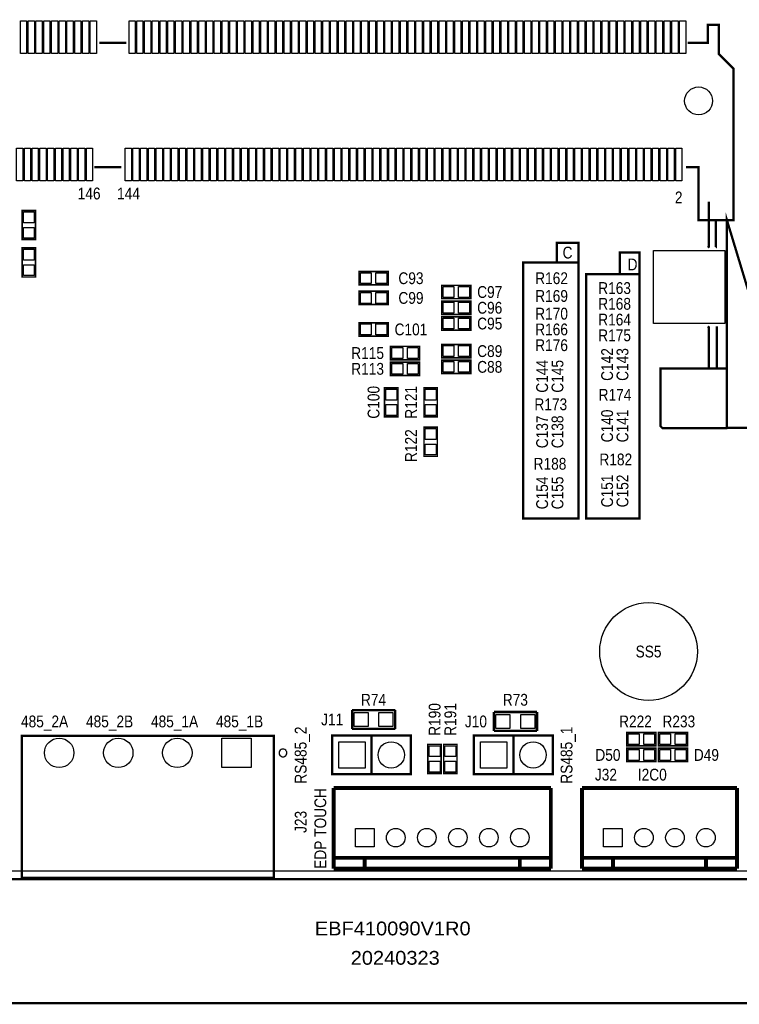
# Model space of a CAD drawing. Extents: x 0 to 137, y -8 to 92.
# Tile 2 of 12: x 38 to 84, y -8 to 55. Entities that reach past the tile are written whole.
import ezdxf
from ezdxf.enums import TextEntityAlignment as Align

# ---------------------------------------------------------------- set-up
doc = ezdxf.new("R2010")
doc.units = 0
for name, color, linetype in [('BG_OUTLINE', 80, 'CONTINUOUS'), ('BG_SILKSCREEN_TOP', 40, 'CONTINUOUS'), ('PG_SILKSCREEN_TOP', 7, 'CONTINUOUS'), ('PIN_SOLDERMASK_TOP', 200, 'CONTINUOUS'), ('RD_SILKSCREEN_TOP', 6, 'CONTINUOUS'), ('RKI_ALL', 40, 'CONTINUOUS')]:
    doc.layers.add(name, color=color, linetype=linetype)

msp = doc.modelspace()

# ---------------------------------------------------------------- linework, layer by layer
at = {"layer": 'BG_OUTLINE'}
msp.add_lwpolyline([(3.048, 0, -0.414214), (0, 3.048), (0, 78.951836, -0.414214), (3.048, 81.999836), (133.951726, 81.999836, -0.414214), (136.999726, 78.951836), (136.999726, 3.048, -0.414214), (133.951726, 0)], format="xyb", close=True, dxfattribs=at)
at = {"layer": 'BG_OUTLINE', "const_width": 0.1524}
msp.add_lwpolyline([(0, 3.048, 0.414214), (3.048, 0), (3.048, -2.999994), (0, -2.999994), (0, -5.999988, 0.414214), (1.999996, -7.999984), (134.99973, -7.999984, 0.414214), (136.999726, -5.999988), (136.999726, -2.999994), (133.951726, -2.999994), (133.951726, 0, 0.414214), (136.999726, 3.048)], format="xyb", dxfattribs=at)
msp.add_lwpolyline([(3.048, 0), (133.951726, 0)], dxfattribs=at)
at = {"layer": 'BG_SILKSCREEN_TOP', "const_width": 0.1524}
for points in [[(73.787, 39.751), (73.787, 41.021), (72.39, 41.021), (72.39, 39.751)], [(77.724, 38.989), (77.724, 40.386), (76.454, 40.386), (76.454, 38.989)], [(70.612, 23.241), (73.787, 23.241), (73.787, 39.751), (70.231, 39.751), (70.231, 23.241), (70.612, 23.241)], [(74.295, 38.989), (77.724, 38.989), (77.724, 23.241), (74.295, 23.241), (74.295, 38.989)]]:
    msp.add_lwpolyline(points, dxfattribs=at)
at = {"layer": 'PG_SILKSCREEN_TOP'}
for points, const_width in [([(80.829404, 53.91785), (82.136996, 53.91785), (82.136996, 55.067962), (82.836766, 55.067962), (82.836766, 53.202332), (83.786726, 52.252372), (83.786726, 42.468038), (81.536794, 42.468038), (81.536794, 45.884846), (80.717898, 45.884846)], 0.150114), ([(44.630594, 53.91785), (42.89298, 53.91785)], 0.150114), ([(44.317158, 45.884846), (42.579544, 45.884846)], 0.150114), ([(82.198972, 43.667934), (82.198972, 40.762682), (82.135472, 40.699182)], 0.150114), ([(38.7858, 43.1038), (38.7858, 41.2242), (37.9222, 41.2242), (37.9222, 43.1038), (38.7858, 43.1038)], 0.1016), ([(83.368896, 29.08554), (86.119208, 29.08554), (86.136988, 29.068014), (86.136988, 33.317942), (83.368896, 42.468038), (83.368896, 29.08554), (83.35137, 29.068014), (79.211678, 29.068014), (79.073248, 29.206444), (79.073248, 32.917892), (83.432396, 32.917892)], 0.150114), ([(82.66176, 42.468038), (82.66176, 40.708072), (82.65287, 40.699182)], 0.150114), ([(37.9222, 38.8112), (37.9222, 40.6908), (38.7858, 40.6908), (38.7858, 38.8112), (37.9222, 38.8112)], 0.1016), ([(59.6392, 39.1668), (61.5188, 39.1668), (61.5188, 38.3032), (59.6392, 38.3032), (59.6392, 39.1668)], 0.1016), ([(66.8528, 37.4142), (64.9732, 37.4142), (64.9732, 38.2778), (66.8528, 38.2778), (66.8528, 37.4142)], 0.1016), ([(59.6392, 37.8968), (61.5188, 37.8968), (61.5188, 37.0332), (59.6392, 37.0332), (59.6392, 37.8968)], 0.1016), ([(66.8528, 36.3982), (64.9732, 36.3982), (64.9732, 37.2618), (66.8528, 37.2618), (66.8528, 36.3982)], 0.1016), ([(66.8528, 35.3822), (64.9732, 35.3822), (64.9732, 36.2458), (66.8528, 36.2458), (66.8528, 35.3822)], 0.1016), ([(59.6392, 35.8648), (61.5188, 35.8648), (61.5188, 35.0012), (59.6392, 35.0012), (59.6392, 35.8648)], 0.1016), ([(82.198972, 32.917892), (82.198972, 35.573462), (82.135472, 35.636962)], 0.150114), ([(82.71637, 32.917892), (82.71637, 35.636962)], 0.150114), ([(61.6712, 34.3408), (63.5508, 34.3408), (63.5508, 33.4772), (61.6712, 33.4772), (61.6712, 34.3408)], 0.1016), ([(66.8528, 33.6042), (64.9732, 33.6042), (64.9732, 34.4678), (66.8528, 34.4678), (66.8528, 33.6042)], 0.1016), ([(61.6712, 33.3248), (63.5508, 33.3248), (63.5508, 32.4612), (61.6712, 32.4612), (61.6712, 33.3248)], 0.1016), ([(66.8528, 32.5882), (64.9732, 32.5882), (64.9732, 33.4518), (66.8528, 33.4518), (66.8528, 32.5882)], 0.1016), ([(62.1538, 31.6738), (62.1538, 29.7942), (61.2902, 29.7942), (61.2902, 31.6738), (62.1538, 31.6738)], 0.1016), ([(64.6938, 31.6738), (64.6938, 29.7942), (63.8302, 29.7942), (63.8302, 31.6738), (64.6938, 31.6738)], 0.1016), ([(64.6938, 29.1338), (64.6938, 27.2542), (63.8302, 27.2542), (63.8302, 29.1338), (64.6938, 29.1338)], 0.1016), ([(59.1947, 10.8966), (61.976, 10.8966)], 0.1524), ([(59.1947, 9.6774), (59.1947, 10.8966)], 0.1524), ([(61.976, 10.8966), (61.976, 9.6774)], 0.1524), ([(68.3387, 10.7696), (71.12, 10.7696)], 0.1524), ([(68.3387, 9.5504), (68.3387, 10.7696)], 0.1524), ([(71.12, 10.7696), (71.12, 9.5504)], 0.1524), ([(61.976, 9.6774), (59.1947, 9.6774)], 0.1524), ([(71.12, 9.5504), (68.3387, 9.5504)], 0.1524), ([(37.902896, 9.232392), (54.143148, 9.232392), (54.143148, 0.082296), (37.902896, 0.082296), (37.902896, 9.232392)], 0.150114), ([(57.912, 9.250934), (62.992, 9.250934), (62.992, 6.751066), (57.912, 6.751066), (57.912, 9.250934)], 0.150114), ([(60.452, 9.250934), (60.452, 6.751066)], 0.150114), ([(67.056, 9.250934), (72.136, 9.250934), (72.136, 6.751066), (67.056, 6.751066), (67.056, 9.250934)], 0.150114), ([(69.596, 9.250934), (69.596, 6.751066)], 0.150114), ([(78.7908, 8.5852), (76.9112, 8.5852), (76.9112, 9.4488), (78.7908, 9.4488), (78.7908, 8.5852)], 0.1016), ([(78.9432, 9.4488), (80.8228, 9.4488), (80.8228, 8.5852), (78.9432, 8.5852), (78.9432, 9.4488)], 0.1016), ([(64.9478, 8.6868), (64.9478, 6.8072), (64.0842, 6.8072), (64.0842, 8.6868), (64.9478, 8.6868)], 0.1016), ([(65.9638, 8.6868), (65.9638, 6.8072), (65.1002, 6.8072), (65.1002, 8.6868), (65.9638, 8.6868)], 0.1016), ([(76.9112, 8.4328), (78.7908, 8.4328), (78.7908, 7.5692), (76.9112, 7.5692), (76.9112, 8.4328)], 0.1016), ([(80.8228, 7.5692), (78.9432, 7.5692), (78.9432, 8.4328), (80.8228, 8.4328), (80.8228, 7.5692)], 0.1016), ([(72.013064, 5.867146), (58.013092, 5.867146)], 0.254), ([(58.013092, 5.867146), (58.013092, 0.667258)], 0.254), ([(72.013064, 0.667258), (72.013064, 5.867146)], 0.254), ([(74.01306, 5.867146), (74.01306, 0.667258)], 0.254), ([(84.01304, 5.867146), (74.01306, 5.867146)], 0.254), ([(84.01304, 5.867146), (84.01304, 0.667258)], 0.254), ([(58.013092, 1.367282), (72.013064, 1.367282)], 0.254), ([(60.013088, 1.367282), (60.013088, 0.667258)], 0.254), ([(70.013068, 1.367282), (70.013068, 0.667258)], 0.254), ([(74.01306, 1.367282), (84.01304, 1.367282)], 0.254), ([(76.013056, 1.367282), (76.013056, 0.667258)], 0.254), ([(82.013044, 1.367282), (82.013044, 0.667258)], 0.254), ([(58.013092, 0.667258), (72.013064, 0.667258)], 0.254), ([(74.01306, 0.667258), (84.01304, 0.667258)], 0.254)]:
    msp.add_lwpolyline(points, dxfattribs=dict(at, const_width=const_width))
msp.add_lwpolyline([(54.98719, 8.128, 1), (54.487138, 8.128108, 1)], format="xyb", close=True, dxfattribs=at)
at = {"layer": 'PIN_SOLDERMASK_TOP'}
for points in [[(38.211887, 55.318152), (38.211887, 53.21808), (37.811837, 53.21808), (37.811837, 55.318152)], [(38.712013, 55.318152), (38.712013, 53.21808), (38.311963, 53.21808), (38.311963, 55.318152)], [(39.212139, 55.318152), (39.212139, 53.21808), (38.812089, 53.21808), (38.812089, 55.318152)], [(39.712011, 55.318152), (39.712011, 53.21808), (39.311961, 53.21808), (39.311961, 55.318152)], [(40.212137, 55.318152), (40.212137, 53.21808), (39.812087, 53.21808), (39.812087, 55.318152)], [(40.712009, 55.318152), (40.712009, 53.21808), (40.311959, 53.21808), (40.311959, 55.318152)], [(41.212135, 55.318152), (41.212135, 53.21808), (40.812085, 53.21808), (40.812085, 55.318152)], [(41.712007, 55.318152), (41.712007, 53.21808), (41.311957, 53.21808), (41.311957, 55.318152)], [(42.212133, 55.318152), (42.212133, 53.21808), (41.812083, 53.21808), (41.812083, 55.318152)], [(42.712005, 55.318152), (42.712005, 53.21808), (42.311955, 53.21808), (42.311955, 55.318152)], [(45.211873, 55.318152), (45.211873, 53.21808), (44.811823, 53.21808), (44.811823, 55.318152)], [(45.711999, 55.318152), (45.711999, 53.21808), (45.311949, 53.21808), (45.311949, 55.318152)], [(46.211871, 55.318152), (46.211871, 53.21808), (45.811821, 53.21808), (45.811821, 55.318152)], [(46.711997, 55.318152), (46.711997, 53.21808), (46.311947, 53.21808), (46.311947, 55.318152)], [(47.211869, 55.318152), (47.211869, 53.21808), (46.811819, 53.21808), (46.811819, 55.318152)], [(47.711995, 55.318152), (47.711995, 53.21808), (47.311945, 53.21808), (47.311945, 55.318152)], [(48.211867, 55.318152), (48.211867, 53.21808), (47.811817, 53.21808), (47.811817, 55.318152)], [(48.711993, 55.318152), (48.711993, 53.21808), (48.311943, 53.21808), (48.311943, 55.318152)], [(49.211865, 55.318152), (49.211865, 53.21808), (48.811815, 53.21808), (48.811815, 55.318152)], [(49.711991, 55.318152), (49.711991, 53.21808), (49.311941, 53.21808), (49.311941, 55.318152)], [(50.211863, 55.318152), (50.211863, 53.21808), (49.811813, 53.21808), (49.811813, 55.318152)], [(50.711989, 55.318152), (50.711989, 53.21808), (50.311939, 53.21808), (50.311939, 55.318152)], [(51.211861, 55.318152), (51.211861, 53.21808), (50.811811, 53.21808), (50.811811, 55.318152)], [(51.711987, 55.318152), (51.711987, 53.21808), (51.311937, 53.21808), (51.311937, 55.318152)], [(52.211859, 55.318152), (52.211859, 53.21808), (51.811809, 53.21808), (51.811809, 55.318152)], [(52.711985, 55.318152), (52.711985, 53.21808), (52.311935, 53.21808), (52.311935, 55.318152)], [(53.211857, 55.318152), (53.211857, 53.21808), (52.811807, 53.21808), (52.811807, 55.318152)], [(53.711983, 55.318152), (53.711983, 53.21808), (53.311933, 53.21808), (53.311933, 55.318152)], [(54.211855, 55.318152), (54.211855, 53.21808), (53.811805, 53.21808), (53.811805, 55.318152)], [(54.711981, 55.318152), (54.711981, 53.21808), (54.311931, 53.21808), (54.311931, 55.318152)], [(55.211853, 55.318152), (55.211853, 53.21808), (54.811803, 53.21808), (54.811803, 55.318152)], [(55.711979, 55.318152), (55.711979, 53.21808), (55.311929, 53.21808), (55.311929, 55.318152)], [(56.211851, 55.318152), (56.211851, 53.21808), (55.811801, 53.21808), (55.811801, 55.318152)], [(56.711977, 55.318152), (56.711977, 53.21808), (56.311927, 53.21808), (56.311927, 55.318152)], [(57.211849, 55.318152), (57.211849, 53.21808), (56.811799, 53.21808), (56.811799, 55.318152)], [(57.711975, 55.318152), (57.711975, 53.21808), (57.311925, 53.21808), (57.311925, 55.318152)], [(58.211847, 55.318152), (58.211847, 53.21808), (57.811797, 53.21808), (57.811797, 55.318152)], [(58.711973, 55.318152), (58.711973, 53.21808), (58.311923, 53.21808), (58.311923, 55.318152)], [(59.211845, 55.318152), (59.211845, 53.21808), (58.811795, 53.21808), (58.811795, 55.318152)], [(59.711971, 55.318152), (59.711971, 53.21808), (59.311921, 53.21808), (59.311921, 55.318152)], [(60.211843, 55.318152), (60.211843, 53.21808), (59.811793, 53.21808), (59.811793, 55.318152)], [(60.711969, 55.318152), (60.711969, 53.21808), (60.311919, 53.21808), (60.311919, 55.318152)], [(61.211841, 55.318152), (61.211841, 53.21808), (60.811791, 53.21808), (60.811791, 55.318152)], [(61.711967, 55.318152), (61.711967, 53.21808), (61.311917, 53.21808), (61.311917, 55.318152)], [(62.211839, 55.318152), (62.211839, 53.21808), (61.811789, 53.21808), (61.811789, 55.318152)], [(62.711965, 55.318152), (62.711965, 53.21808), (62.311915, 53.21808), (62.311915, 55.318152)], [(63.211837, 55.318152), (63.211837, 53.21808), (62.811787, 53.21808), (62.811787, 55.318152)], [(63.711963, 55.318152), (63.711963, 53.21808), (63.311913, 53.21808), (63.311913, 55.318152)], [(64.211835, 55.318152), (64.211835, 53.21808), (63.811785, 53.21808), (63.811785, 55.318152)], [(64.711961, 55.318152), (64.711961, 53.21808), (64.311911, 53.21808), (64.311911, 55.318152)], [(65.211833, 55.318152), (65.211833, 53.21808), (64.811783, 53.21808), (64.811783, 55.318152)], [(65.711959, 55.318152), (65.711959, 53.21808), (65.311909, 53.21808), (65.311909, 55.318152)], [(66.211831, 55.318152), (66.211831, 53.21808), (65.811781, 53.21808), (65.811781, 55.318152)], [(66.711957, 55.318152), (66.711957, 53.21808), (66.311907, 53.21808), (66.311907, 55.318152)], [(67.211829, 55.318152), (67.211829, 53.21808), (66.811779, 53.21808), (66.811779, 55.318152)], [(67.711955, 55.318152), (67.711955, 53.21808), (67.311905, 53.21808), (67.311905, 55.318152)], [(68.211827, 55.318152), (68.211827, 53.21808), (67.811777, 53.21808), (67.811777, 55.318152)], [(68.711953, 55.318152), (68.711953, 53.21808), (68.311903, 53.21808), (68.311903, 55.318152)], [(69.211825, 55.318152), (69.211825, 53.21808), (68.811775, 53.21808), (68.811775, 55.318152)], [(69.711951, 55.318152), (69.711951, 53.21808), (69.311901, 53.21808), (69.311901, 55.318152)], [(70.211823, 55.318152), (70.211823, 53.21808), (69.811773, 53.21808), (69.811773, 55.318152)], [(70.711949, 55.318152), (70.711949, 53.21808), (70.311899, 53.21808), (70.311899, 55.318152)], [(71.211821, 55.318152), (71.211821, 53.21808), (70.811771, 53.21808), (70.811771, 55.318152)], [(71.711947, 55.318152), (71.711947, 53.21808), (71.311897, 53.21808), (71.311897, 55.318152)], [(72.211819, 55.318152), (72.211819, 53.21808), (71.811769, 53.21808), (71.811769, 55.318152)], [(72.711945, 55.318152), (72.711945, 53.21808), (72.311895, 53.21808), (72.311895, 55.318152)], [(73.211817, 55.318152), (73.211817, 53.21808), (72.811767, 53.21808), (72.811767, 55.318152)], [(73.711943, 55.318152), (73.711943, 53.21808), (73.311893, 53.21808), (73.311893, 55.318152)], [(74.211815, 55.318152), (74.211815, 53.21808), (73.811765, 53.21808), (73.811765, 55.318152)], [(74.711941, 55.318152), (74.711941, 53.21808), (74.311891, 53.21808), (74.311891, 55.318152)], [(75.211813, 55.318152), (75.211813, 53.21808), (74.811763, 53.21808), (74.811763, 55.318152)], [(75.711939, 55.318152), (75.711939, 53.21808), (75.311889, 53.21808), (75.311889, 55.318152)], [(76.211811, 55.318152), (76.211811, 53.21808), (75.811761, 53.21808), (75.811761, 55.318152)], [(76.711937, 55.318152), (76.711937, 53.21808), (76.311887, 53.21808), (76.311887, 55.318152)], [(77.211809, 55.318152), (77.211809, 53.21808), (76.811759, 53.21808), (76.811759, 55.318152)], [(77.711935, 55.318152), (77.711935, 53.21808), (77.311885, 53.21808), (77.311885, 55.318152)], [(78.211807, 55.318152), (78.211807, 53.21808), (77.811757, 53.21808), (77.811757, 55.318152)], [(78.711933, 55.318152), (78.711933, 53.21808), (78.311883, 53.21808), (78.311883, 55.318152)], [(79.211805, 55.318152), (79.211805, 53.21808), (78.811755, 53.21808), (78.811755, 55.318152)], [(79.711931, 55.318152), (79.711931, 53.21808), (79.311881, 53.21808), (79.311881, 55.318152)], [(80.211803, 55.318152), (80.211803, 53.21808), (79.811753, 53.21808), (79.811753, 55.318152)], [(80.711929, 55.318152), (80.711929, 53.21808), (80.311879, 53.21808), (80.311879, 55.318152)], [(37.961697, 47.118016), (37.961697, 45.017944), (37.561647, 45.017944), (37.561647, 47.118016)], [(38.461823, 47.118016), (38.461823, 45.017944), (38.061773, 45.017944), (38.061773, 47.118016)], [(38.961695, 47.118016), (38.961695, 45.017944), (38.561645, 45.017944), (38.561645, 47.118016)], [(39.461821, 47.118016), (39.461821, 45.017944), (39.061771, 45.017944), (39.061771, 47.118016)], [(39.961693, 47.118016), (39.961693, 45.017944), (39.561643, 45.017944), (39.561643, 47.118016)], [(40.461819, 47.118016), (40.461819, 45.017944), (40.061769, 45.017944), (40.061769, 47.118016)], [(40.961691, 47.118016), (40.961691, 45.017944), (40.561641, 45.017944), (40.561641, 47.118016)], [(41.461817, 47.118016), (41.461817, 45.017944), (41.061767, 45.017944), (41.061767, 47.118016)], [(41.961689, 47.118016), (41.961689, 45.017944), (41.561639, 45.017944), (41.561639, 47.118016)], [(42.461815, 47.118016), (42.461815, 45.017944), (42.061765, 45.017944), (42.061765, 47.118016)], [(44.961937, 47.118016), (44.961937, 45.017944), (44.561887, 45.017944), (44.561887, 47.118016)], [(45.462063, 47.118016), (45.462063, 45.017944), (45.062013, 45.017944), (45.062013, 47.118016)], [(45.961935, 47.118016), (45.961935, 45.017944), (45.561885, 45.017944), (45.561885, 47.118016)], [(46.462061, 47.118016), (46.462061, 45.017944), (46.062011, 45.017944), (46.062011, 47.118016)], [(46.961933, 47.118016), (46.961933, 45.017944), (46.561883, 45.017944), (46.561883, 47.118016)], [(47.462059, 47.118016), (47.462059, 45.017944), (47.062009, 45.017944), (47.062009, 47.118016)], [(47.961931, 47.118016), (47.961931, 45.017944), (47.561881, 45.017944), (47.561881, 47.118016)], [(48.462057, 47.118016), (48.462057, 45.017944), (48.062007, 45.017944), (48.062007, 47.118016)], [(48.961929, 47.118016), (48.961929, 45.017944), (48.561879, 45.017944), (48.561879, 47.118016)], [(49.462055, 47.118016), (49.462055, 45.017944), (49.062005, 45.017944), (49.062005, 47.118016)], [(49.961927, 47.118016), (49.961927, 45.017944), (49.561877, 45.017944), (49.561877, 47.118016)], [(50.462053, 47.118016), (50.462053, 45.017944), (50.062003, 45.017944), (50.062003, 47.118016)], [(50.961925, 47.118016), (50.961925, 45.017944), (50.561875, 45.017944), (50.561875, 47.118016)], [(51.462051, 47.118016), (51.462051, 45.017944), (51.062001, 45.017944), (51.062001, 47.118016)], [(51.961923, 47.118016), (51.961923, 45.017944), (51.561873, 45.017944), (51.561873, 47.118016)], [(52.462049, 47.118016), (52.462049, 45.017944), (52.061999, 45.017944), (52.061999, 47.118016)], [(52.961921, 47.118016), (52.961921, 45.017944), (52.561871, 45.017944), (52.561871, 47.118016)], [(53.462047, 47.118016), (53.462047, 45.017944), (53.061997, 45.017944), (53.061997, 47.118016)], [(53.961919, 47.118016), (53.961919, 45.017944), (53.561869, 45.017944), (53.561869, 47.118016)], [(54.462045, 47.118016), (54.462045, 45.017944), (54.061995, 45.017944), (54.061995, 47.118016)], [(54.961917, 47.118016), (54.961917, 45.017944), (54.561867, 45.017944), (54.561867, 47.118016)], [(55.462043, 47.118016), (55.462043, 45.017944), (55.061993, 45.017944), (55.061993, 47.118016)], [(55.961915, 47.118016), (55.961915, 45.017944), (55.561865, 45.017944), (55.561865, 47.118016)], [(56.462041, 47.118016), (56.462041, 45.017944), (56.061991, 45.017944), (56.061991, 47.118016)], [(56.961913, 47.118016), (56.961913, 45.017944), (56.561863, 45.017944), (56.561863, 47.118016)], [(57.462039, 47.118016), (57.462039, 45.017944), (57.061989, 45.017944), (57.061989, 47.118016)], [(57.961911, 47.118016), (57.961911, 45.017944), (57.561861, 45.017944), (57.561861, 47.118016)], [(58.462037, 47.118016), (58.462037, 45.017944), (58.061987, 45.017944), (58.061987, 47.118016)], [(58.961909, 47.118016), (58.961909, 45.017944), (58.561859, 45.017944), (58.561859, 47.118016)], [(59.462035, 47.118016), (59.462035, 45.017944), (59.061985, 45.017944), (59.061985, 47.118016)], [(59.961907, 47.118016), (59.961907, 45.017944), (59.561857, 45.017944), (59.561857, 47.118016)], [(60.462033, 47.118016), (60.462033, 45.017944), (60.061983, 45.017944), (60.061983, 47.118016)], [(60.961905, 47.118016), (60.961905, 45.017944), (60.561855, 45.017944), (60.561855, 47.118016)], [(61.462031, 47.118016), (61.462031, 45.017944), (61.061981, 45.017944), (61.061981, 47.118016)], [(61.961903, 47.118016), (61.961903, 45.017944), (61.561853, 45.017944), (61.561853, 47.118016)], [(62.462029, 47.118016), (62.462029, 45.017944), (62.061979, 45.017944), (62.061979, 47.118016)], [(62.961901, 47.118016), (62.961901, 45.017944), (62.561851, 45.017944), (62.561851, 47.118016)], [(63.462027, 47.118016), (63.462027, 45.017944), (63.061977, 45.017944), (63.061977, 47.118016)], [(63.961899, 47.118016), (63.961899, 45.017944), (63.561849, 45.017944), (63.561849, 47.118016)], [(64.462025, 47.118016), (64.462025, 45.017944), (64.061975, 45.017944), (64.061975, 47.118016)], [(64.961897, 47.118016), (64.961897, 45.017944), (64.561847, 45.017944), (64.561847, 47.118016)], [(65.462023, 47.118016), (65.462023, 45.017944), (65.061973, 45.017944), (65.061973, 47.118016)], [(65.961895, 47.118016), (65.961895, 45.017944), (65.561845, 45.017944), (65.561845, 47.118016)], [(66.462021, 47.118016), (66.462021, 45.017944), (66.061971, 45.017944), (66.061971, 47.118016)], [(66.961893, 47.118016), (66.961893, 45.017944), (66.561843, 45.017944), (66.561843, 47.118016)], [(67.462019, 47.118016), (67.462019, 45.017944), (67.061969, 45.017944), (67.061969, 47.118016)], [(67.961891, 47.118016), (67.961891, 45.017944), (67.561841, 45.017944), (67.561841, 47.118016)], [(68.462017, 47.118016), (68.462017, 45.017944), (68.061967, 45.017944), (68.061967, 47.118016)], [(68.961889, 47.118016), (68.961889, 45.017944), (68.561839, 45.017944), (68.561839, 47.118016)], [(69.462015, 47.118016), (69.462015, 45.017944), (69.061965, 45.017944), (69.061965, 47.118016)], [(69.961887, 47.118016), (69.961887, 45.017944), (69.561837, 45.017944), (69.561837, 47.118016)], [(70.462013, 47.118016), (70.462013, 45.017944), (70.061963, 45.017944), (70.061963, 47.118016)], [(70.962139, 47.118016), (70.962139, 45.017944), (70.562089, 45.017944), (70.562089, 47.118016)], [(71.462011, 47.118016), (71.462011, 45.017944), (71.061961, 45.017944), (71.061961, 47.118016)], [(71.962137, 47.118016), (71.962137, 45.017944), (71.562087, 45.017944), (71.562087, 47.118016)], [(72.462009, 47.118016), (72.462009, 45.017944), (72.061959, 45.017944), (72.061959, 47.118016)], [(72.962135, 47.118016), (72.962135, 45.017944), (72.562085, 45.017944), (72.562085, 47.118016)], [(73.462007, 47.118016), (73.462007, 45.017944), (73.061957, 45.017944), (73.061957, 47.118016)], [(73.962133, 47.118016), (73.962133, 45.017944), (73.562083, 45.017944), (73.562083, 47.118016)], [(74.462005, 47.118016), (74.462005, 45.017944), (74.061955, 45.017944), (74.061955, 47.118016)], [(74.962131, 47.118016), (74.962131, 45.017944), (74.562081, 45.017944), (74.562081, 47.118016)], [(75.462003, 47.118016), (75.462003, 45.017944), (75.061953, 45.017944), (75.061953, 47.118016)], [(75.962129, 47.118016), (75.962129, 45.017944), (75.562079, 45.017944), (75.562079, 47.118016)], [(76.462001, 47.118016), (76.462001, 45.017944), (76.061951, 45.017944), (76.061951, 47.118016)], [(76.962127, 47.118016), (76.962127, 45.017944), (76.562077, 45.017944), (76.562077, 47.118016)], [(77.461999, 47.118016), (77.461999, 45.017944), (77.061949, 45.017944), (77.061949, 47.118016)], [(77.962125, 47.118016), (77.962125, 45.017944), (77.562075, 45.017944), (77.562075, 47.118016)], [(78.461997, 47.118016), (78.461997, 45.017944), (78.061947, 45.017944), (78.061947, 47.118016)], [(78.962123, 47.118016), (78.962123, 45.017944), (78.562073, 45.017944), (78.562073, 47.118016)], [(79.461995, 47.118016), (79.461995, 45.017944), (79.061945, 45.017944), (79.061945, 47.118016)], [(79.962121, 47.118016), (79.962121, 45.017944), (79.562071, 45.017944), (79.562071, 47.118016)], [(80.461993, 47.118016), (80.461993, 45.017944), (80.061943, 45.017944), (80.061943, 47.118016)], [(38.00348, 43.014392), (38.70452, 43.014392), (38.70452, 42.313352), (38.00348, 42.313352)], [(38.00348, 42.014648), (38.70452, 42.014648), (38.70452, 41.313608), (38.00348, 41.313608)], [(38.70452, 39.900352), (38.00348, 39.900352), (38.00348, 40.601392), (38.70452, 40.601392)], [(83.236816, 40.51808), (83.236816, 35.818064), (78.636876, 35.818064), (78.636876, 40.51808)], [(38.70452, 38.900608), (38.00348, 38.900608), (38.00348, 39.601648), (38.70452, 39.601648)], [(59.728608, 38.38448), (59.728608, 39.08552), (60.429648, 39.08552), (60.429648, 38.38448)], [(60.728352, 38.38448), (60.728352, 39.08552), (61.429392, 39.08552), (61.429392, 38.38448)], [(65.763648, 38.19652), (65.763648, 37.49548), (65.062608, 37.49548), (65.062608, 38.19652)], [(66.763392, 38.19652), (66.763392, 37.49548), (66.062352, 37.49548), (66.062352, 38.19652)], [(59.728608, 37.11448), (59.728608, 37.81552), (60.429648, 37.81552), (60.429648, 37.11448)], [(60.728352, 37.11448), (60.728352, 37.81552), (61.429392, 37.81552), (61.429392, 37.11448)], [(65.763648, 37.18052), (65.763648, 36.47948), (65.062608, 36.47948), (65.062608, 37.18052)], [(66.763392, 37.18052), (66.763392, 36.47948), (66.062352, 36.47948), (66.062352, 37.18052)], [(59.728608, 35.08248), (59.728608, 35.78352), (60.429648, 35.78352), (60.429648, 35.08248)], [(60.728352, 35.08248), (60.728352, 35.78352), (61.429392, 35.78352), (61.429392, 35.08248)], [(65.763648, 36.16452), (65.763648, 35.46348), (65.062608, 35.46348), (65.062608, 36.16452)], [(66.763392, 36.16452), (66.763392, 35.46348), (66.062352, 35.46348), (66.062352, 36.16452)], [(65.763648, 34.38652), (65.763648, 33.68548), (65.062608, 33.68548), (65.062608, 34.38652)], [(66.763392, 34.38652), (66.763392, 33.68548), (66.062352, 33.68548), (66.062352, 34.38652)], [(61.760608, 33.55848), (61.760608, 34.25952), (62.461648, 34.25952), (62.461648, 33.55848)], [(62.760352, 33.55848), (62.760352, 34.25952), (63.461392, 34.25952), (63.461392, 33.55848)], [(61.760608, 32.54248), (61.760608, 33.24352), (62.461648, 33.24352), (62.461648, 32.54248)], [(62.760352, 32.54248), (62.760352, 33.24352), (63.461392, 33.24352), (63.461392, 32.54248)], [(65.763648, 33.37052), (65.763648, 32.66948), (65.062608, 32.66948), (65.062608, 33.37052)], [(66.763392, 33.37052), (66.763392, 32.66948), (66.062352, 32.66948), (66.062352, 33.37052)], [(61.37148, 31.584392), (62.07252, 31.584392), (62.07252, 30.883352), (61.37148, 30.883352)], [(63.91148, 31.584392), (64.61252, 31.584392), (64.61252, 30.883352), (63.91148, 30.883352)], [(61.37148, 30.584648), (62.07252, 30.584648), (62.07252, 29.883608), (61.37148, 29.883608)], [(63.91148, 30.584648), (64.61252, 30.584648), (64.61252, 29.883608), (63.91148, 29.883608)], [(63.91148, 29.044392), (64.61252, 29.044392), (64.61252, 28.343352), (63.91148, 28.343352)], [(63.91148, 28.044648), (64.61252, 28.044648), (64.61252, 27.343608), (63.91148, 27.343608)], [(59.328812, 9.836912), (59.328812, 10.736834), (60.228734, 10.736834), (60.228734, 9.836912)], [(60.929012, 9.836912), (60.929012, 10.736834), (61.828934, 10.736834), (61.828934, 9.836912)], [(68.472812, 9.709912), (68.472812, 10.609834), (69.372734, 10.609834), (69.372734, 9.709912)], [(70.073012, 9.709912), (70.073012, 10.609834), (70.972934, 10.609834), (70.972934, 9.709912)], [(52.687982, 9.082278), (52.687982, 7.182358), (50.788062, 7.182358), (50.788062, 9.082278)], [(77.701648, 9.36752), (77.701648, 8.66648), (77.000608, 8.66648), (77.000608, 9.36752)], [(78.701392, 9.36752), (78.701392, 8.66648), (78.000352, 8.66648), (78.000352, 9.36752)], [(79.032608, 8.66648), (79.032608, 9.36752), (79.733648, 9.36752), (79.733648, 8.66648)], [(80.032352, 8.66648), (80.032352, 9.36752), (80.733392, 9.36752), (80.733392, 8.66648)], [(58.331862, 7.150862), (58.331862, 8.850884), (60.031884, 8.850884), (60.031884, 7.150862)], [(64.16548, 8.597392), (64.86652, 8.597392), (64.86652, 7.896352), (64.16548, 7.896352)], [(65.18148, 8.597392), (65.88252, 8.597392), (65.88252, 7.896352), (65.18148, 7.896352)], [(67.475862, 7.150862), (67.475862, 8.850884), (69.175884, 8.850884), (69.175884, 7.150862)], [(77.000608, 7.65048), (77.000608, 8.35152), (77.701648, 8.35152), (77.701648, 7.65048)], [(78.000352, 7.65048), (78.000352, 8.35152), (78.701392, 8.35152), (78.701392, 7.65048)], [(79.733648, 8.35152), (79.733648, 7.65048), (79.032608, 7.65048), (79.032608, 8.35152)], [(80.733392, 8.35152), (80.733392, 7.65048), (80.032352, 7.65048), (80.032352, 8.35152)], [(64.16548, 7.597648), (64.86652, 7.597648), (64.86652, 6.896608), (64.16548, 6.896608)], [(65.18148, 7.597648), (65.88252, 7.597648), (65.88252, 6.896608), (65.18148, 6.896608)], [(59.41314, 2.067306), (59.41314, 3.267202), (60.613036, 3.267202), (60.613036, 2.067306)], [(75.413108, 2.067306), (75.413108, 3.267202), (76.613004, 3.267202), (76.613004, 2.067306)]]:
    msp.add_lwpolyline(points, close=True, dxfattribs=at)
for centre, radius in [((81.536794, 50.168048), 0.900049), ((78.311756, 14.667992), 3.149981), ((40.308022, 8.132318), 0.94996), ((44.118022, 8.132318), 0.94996), ((47.928022, 8.132318), 0.94996), ((61.722, 8.001), 0.850011), ((70.866, 8.001), 0.850011), ((62.013084, 2.667254), 0.599948), ((64.01308, 2.667254), 0.599948), ((66.013076, 2.667254), 0.599948), ((68.013072, 2.667254), 0.599948), ((70.013068, 2.667254), 0.599948), ((78.013052, 2.667254), 0.599948), ((80.013048, 2.667254), 0.599948), ((82.013044, 2.667254), 0.599948)]:
    msp.add_circle(centre, radius, dxfattribs=at)
at = {"layer": 'RKI_ALL'}
msp.add_lwpolyline([(0.508, 78.951836, -0.414214), (3.048, 81.491836), (133.951726, 81.491836, -0.414214), (136.491726, 78.951836), (136.491726, 3.048, -0.414214), (133.951726, 0.508), (3.048, 0.508, -0.414214), (0.508, 3.048)], format="xyb", close=True, dxfattribs=at)

# ---------------------------------------------------------------- texts
at = {"layer": 'BG_SILKSCREEN_TOP'}
for s, height, width, p in [('C', 0.762, 0.866667, (72.771, 40.005)), ('D', 0.762, 0.866667, (76.962, 39.243)), ('485_2A', 0.762, 0.866667, (37.846, 9.779)), ('485_2B', 0.762, 0.866667, (42.037, 9.779)), ('485_1A', 0.762, 0.866667, (46.228, 9.779)), ('485_1B', 0.762, 0.866667, (50.419, 9.779)), ('I2C0', 0.762, 0.866667, (77.6224, 6.35)), ('EBF410090V1R0', 0.889, 1.085714, (56.7944, -3.6322)), ('20240323', 0.889, 1.085714, (59.1058, -5.5245))]:
    msp.add_text(s, height=height, dxfattribs=dict(at, width=width)).set_placement(p)
at = {"layer": 'BG_SILKSCREEN_TOP', "width": 0.866667}
for s, p in [('RS485_2', (56.261, 6.1468)), ('RS485_1', (73.406, 6.1468)), ('EDP TOUCH', (57.531, 0.6604))]:
    msp.add_text(s, height=0.762, rotation=90, dxfattribs=at).set_placement(p)
at = {"layer": 'PG_SILKSCREEN_TOP', "width": 0.866667}
for s, p in [('146', (41.5036, 43.815)), ('144', (44.0436, 43.815)), ('2', (80.01, 43.561))]:
    msp.add_text(s, height=0.762, dxfattribs=at).set_placement(p)
at = {"layer": 'RD_SILKSCREEN_TOP', "width": 0.866667}
for s, p in [('C93', (62.992, 38.354)), ('R162', (72.0598, 38.354)), ('C97', (68.072, 37.465)), ('R163', (76.1238, 37.719)), ('C99', (62.992, 37.084)), ('R169', (72.0598, 37.211)), ('R168', (76.1238, 36.703)), ('C96', (68.072, 36.449)), ('R170', (72.0598, 36.068)), ('C95', (68.072, 35.433)), ('R164', (76.1238, 35.687)), ('C101', (62.992, 35.052)), ('R166', (72.0598, 35.052)), ('R175', (76.1238, 34.671)), ('R115', (60.198, 33.528)), ('C89', (68.072, 33.655)), ('R176', (72.0598, 34.036)), ('R113', (60.198, 32.512)), ('C88', (68.072, 32.639)), ('R174', (76.1492, 30.8356)), ('R173', (72.009, 30.226)), ('R182', (76.2, 26.67)), ('R188', (71.9582, 26.3906)), ('SS5', (78.311756, 14.286992)), ('R74', (60.579, 11.176)), ('R73', (69.723, 11.176)), ('J11', (57.912, 9.906)), ('J10', (67.183, 9.779)), ('R222', (77.47, 9.779)), ('R233', (80.264, 9.779)), ('D50', (75.692, 7.62)), ('D49', (82.042, 7.62)), ('J32', (75.565, 6.35))]:
    msp.add_text(s, height=0.762, dxfattribs=at).set_placement(p, align=Align.CENTER)
for s, p in [('C142', (76.0222, 33.172146)), ('C143', (77.0128, 33.172146)), ('C144', (71.8312, 32.410146)), ('C145', (72.8218, 32.410146)), ('C100', (60.96, 30.733746)), ('R121', (63.373, 30.734)), ('C140', (76.0222, 29.209746)), ('C141', (77.0128, 29.209746)), ('C137', (71.8312, 28.828746)), ('C138', (72.8218, 28.828746)), ('R122', (63.373, 27.94)), ('C154', (71.8312, 24.891746)), ('C155', (72.8218, 24.891746)), ('C151', (76.0222, 25.018746)), ('C152', (77.0128, 25.018746)), ('R190', (64.897, 10.286746)), ('R191', (65.913, 10.286746)), ('J23', (56.261, 3.683))]:
    msp.add_text(s, height=0.762, rotation=90, dxfattribs=at).set_placement(p, align=Align.CENTER)

doc.saveas('drawing.dxf')
